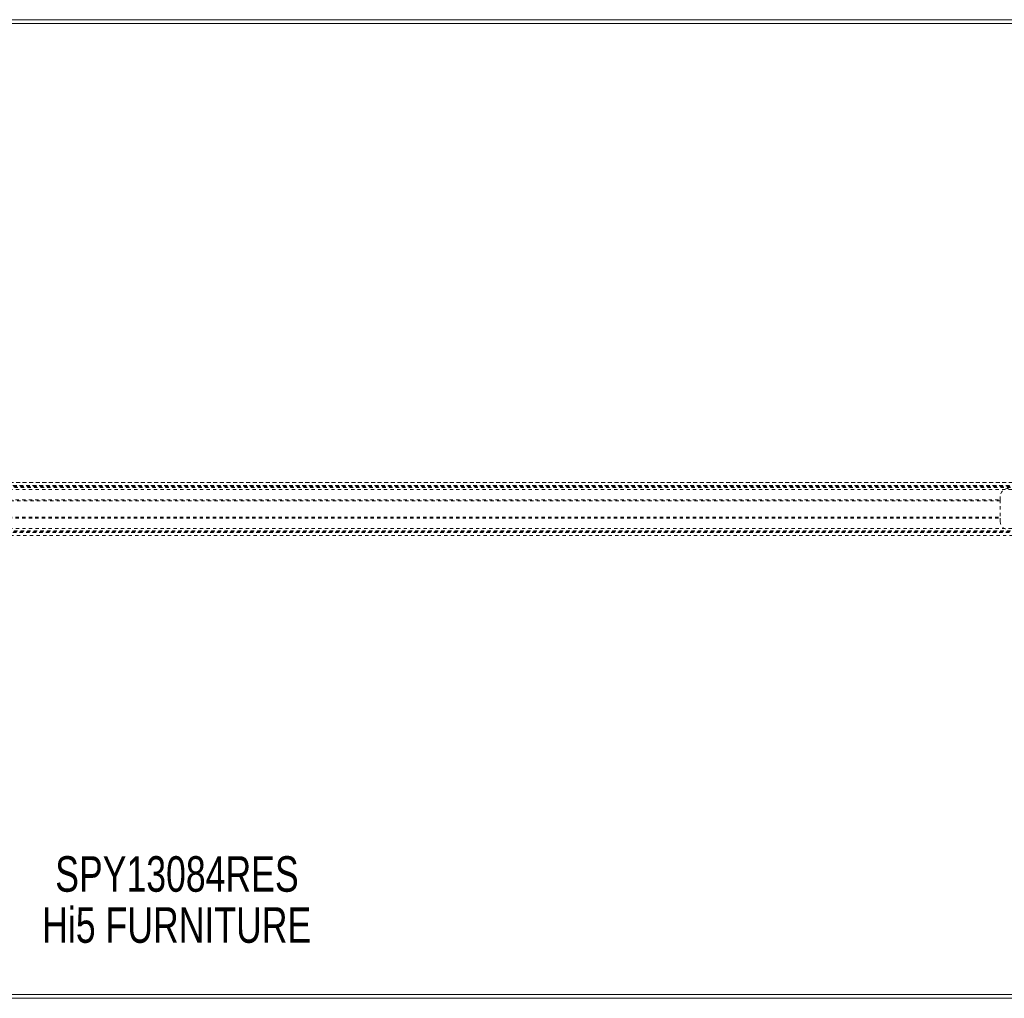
# Model space of a CAD drawing. Header units: inches. Extents: x 25.5 to 109, y 45.4 to 75.2.
# Tile 4 of 6: x 62.8 to 92.8, y 45.4 to 75.2. Entities that reach past the tile are written whole.
import ezdxf

# ---------------------------------------------------------------- set-up
doc = ezdxf.new("R2010")
doc.units = ezdxf.units.IN
doc.header["$MEASUREMENT"] = 0
doc.linetypes.add('SLD-Dashed', pattern=[0.075, 0.05, -0.025])
doc.linetypes.add('SLD-Solid', pattern=[0])
doc.layers.add('HI5-SYMBOLTEXT', color=5, linetype='SLD-Solid')
doc.styles.add('SLDTEXTSTYLE0', font='TXT', dxfattribs={"width": 0.75})

# ---------------------------------------------------------------- blocks, each defined once
blk = doc.blocks.new('SW_NOTE_0')
at = {"layer": 'HI5-SYMBOLTEXT', "color": 0, "char_height": 1.08, "attachment_point": 1, "style": 'SLDTEXTSTYLE0'}
for s, insert in [('SPY13084RES', (0, 1.392)), ('Hi5 FURNITURE', (-0.395, -0.16))]:
    blk.add_mtext(s, dxfattribs=dict(at, insert=insert))

msp = doc.modelspace()

# ---------------------------------------------------------------- linework, layer by layer
at = {"color": 7, "linetype": 'SLD-Solid', "lineweight": 15}
for p, q in [((25.504, 75.166), (109.004, 75.166)), ((25.622, 75.048), (108.886, 75.048)), ((108.886, 75.048), (25.622, 75.048)), ((108.886, 45.534), (25.622, 45.534)), ((25.622, 45.534), (108.886, 45.534)), ((109.004, 45.416), (25.504, 45.416))]:
    msp.add_line(p, q, dxfattribs=at)
at = {"color": 7, "linetype": 'SLD-Dashed', "lineweight": 0}
for p, q in [((37.914, 61.096), (96.593, 61.096)), ((96.592, 61.096), (37.915, 61.096)), ((37.997, 61.006), (96.51, 61.006)), ((37.997, 61.006), (96.51, 61.006)), ((96.513, 61.006), (37.997, 61.006)), ((38.001, 61.001), (96.506, 61.001)), ((38.004, 60.998), (96.504, 60.998)), ((38.009, 60.992), (96.499, 60.992)), ((38.016, 60.982), (96.491, 60.982)), ((38.017, 60.981), (96.49, 60.981)), ((38.029, 60.966), (96.479, 60.966)), ((38.043, 60.946), (96.465, 60.946)), ((38.084, 60.884), (96.423, 60.884)), ((41.879, 60.572), (92.629, 60.572)), ((92.629, 60.541), (41.879, 60.541)), ((92.629, 60.666), (92.629, 60.572)), ((92.629, 60.572), (92.629, 60.009)), ((41.879, 60.041), (92.629, 60.041)), ((41.879, 60.009), (92.629, 60.009)), ((92.629, 60.009), (92.629, 59.916)), ((38.029, 59.616), (96.479, 59.616)), ((38.037, 59.627), (96.47, 59.627)), ((38.084, 59.698), (96.423, 59.698)), ((37.914, 59.486), (96.593, 59.486)), ((37.915, 59.486), (96.592, 59.486)), ((37.997, 59.576), (96.51, 59.576)), ((37.997, 59.576), (96.51, 59.576)), ((38.001, 59.581), (96.506, 59.581)), ((38.002, 59.582), (96.505, 59.582)), ((38.004, 59.584), (96.504, 59.584)), ((38.014, 59.596), (96.494, 59.596)), ((38.017, 59.601), (96.49, 59.601))]:
    msp.add_line(p, q, dxfattribs=at)
for centre, start, end in [((92.879, 60.666), 90, 180), ((92.879, 59.916), 180, 270)]:
    msp.add_arc(centre, 0.25, start, end, dxfattribs=at)

# ---------------------------------------------------------------- block references
at = {"layer": 'HI5-SYMBOLTEXT', "color": 5}
msp.add_blockref('SW_NOTE_0', (63.884, 48.343), dxfattribs=at)

doc.saveas('drawing.dxf')
